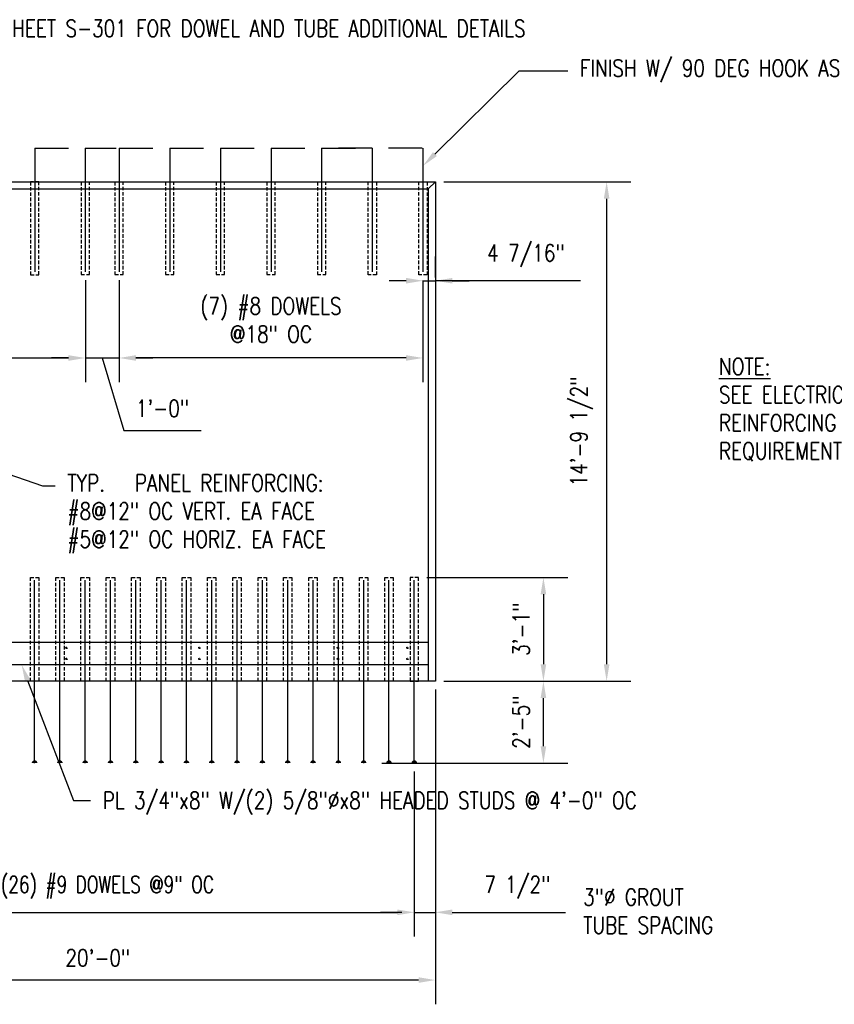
# Model space of a CAD drawing. Header units: inches. Extents: x -5273 to 7400, y 286 to 984.
# Tile 5 of 11: x 180 to 470, y 634 to 984. Entities that reach past the tile are written whole.
import ezdxf
from ezdxf import colors
from ezdxf.entities.mleader import LeaderData, LeaderLine
from ezdxf.math import Vec2, Vec3

# ---------------------------------------------------------------- set-up
doc = ezdxf.new("R2010")
doc.units = ezdxf.units.IN
doc.header["$MEASUREMENT"] = 0
doc.linetypes.add('HIDDEN2', pattern=[0.1875, 0.125, -0.0625])
doc.layers.get('Defpoints').update_dxf_attribs({"color": 243})
for name, color, linetype in [('S-ANNO-DIMS', 1, 'Continuous'), ('S-ANNO-TEXT', 2, 'Continuous'), ('S-FNDN-WALL-CONC', 3, 'Continuous'), ('S-SECT-RBAR', 5, 'Continuous'), ('S-STRL-MISC', 2, 'Continuous')]:
    doc.layers.add(name, color=color, linetype=linetype)
doc.styles.add('Annotative', font='romans.shx', dxfattribs={"width": 0.8, "height": 0.125})
doc.dimstyles.new('Annotative', dxfattribs={"dimscale": 0, "dimtxt": 0.125, "dimasz": 0.125, "dimexe": 0.179688, "dimexo": 0.0625, "dimgap": 0.09, "dimtad": 1, "dimdec": 3, "dimzin": 3, "dimdsep": 46, "dimlunit": 4, "dimtxsty": 'Annotative', "dimcen": 0.09, "dimclrt": 2, "dimazin": 2, "dimtfac": 1, "dimtdec": 3, "dimtmove": 1, "dimatfit": 3, "dimfxl": 1, "dimtfill": 1, "dimfrac": 2, "dimtolj": 1, "dimtzin": 0, "dimarcsym": 0})

# ---------------------------------------------------------------- blocks, each defined once
blk = doc.blocks.new('*D14')
at = {"layer": 'Defpoints', "color": 0, "transparency": 16777216}
for p in [(327.93, 926.22), (327.93, 748.71), (388.8, 748.71)]:
    blk.add_point(p, dxfattribs=at)
at = {"layer": 'S-ANNO-DIMS', "color": 0, "lineweight": -2, "transparency": 16777216}
for p, q in [((330.93, 926.22), (397.43, 926.22)), ((388.8, 920.22), (388.8, 754.71)), ((330.93, 748.71), (397.43, 748.71))]:
    blk.add_line(p, q, dxfattribs=at)
at = {"layer": 'S-ANNO-DIMS', "color": 0, "transparency": 16777216}
for points in [[(387.8, 920.22), (389.8, 920.22), (388.8, 926.22)], [(387.8, 754.71), (389.8, 754.71), (388.8, 748.71)]]:
    blk.add_solid(points, dxfattribs=at)
at = {"layer": 'S-ANNO-DIMS', "color": 2, "transparency": 16777216, "insert": (379.91, 837.47), "char_height": 6, "attachment_point": 5, "rotation": 90, "style": 'Annotative', "bg_fill": 3, "box_fill_scale": 1.25, "bg_fill_color": 256, "bg_fill_true_color": 13158600, "bg_fill_transparency": 0}
blk.add_mtext('\\A1;14\'-9 1/2"', dxfattribs=at)
blk = doc.blocks.new('*D15')
at = {"layer": 'Defpoints', "color": 0, "transparency": 16777216}
for p in [(87.93, 748.71), (327.93, 748.71), (87.93, 642.47)]:
    blk.add_point(p, dxfattribs=at)
at = {"layer": 'S-ANNO-DIMS', "color": 0, "lineweight": -2, "transparency": 16777216}
for p, q in [((87.93, 745.71), (87.93, 633.85)), ((327.93, 745.71), (327.93, 633.85)), ((321.93, 642.47), (93.93, 642.47))]:
    blk.add_line(p, q, dxfattribs=at)
at = {"layer": 'S-ANNO-DIMS', "color": 0, "transparency": 16777216}
for points in [[(93.93, 643.47), (93.93, 641.47), (87.93, 642.47)], [(321.93, 643.47), (321.93, 641.47), (327.93, 642.47)]]:
    blk.add_solid(points, dxfattribs=at)
at = {"layer": 'S-ANNO-DIMS', "color": 2, "transparency": 16777216, "insert": (207.93, 650.37), "char_height": 6, "width": 181.6572, "attachment_point": 5, "style": 'Annotative', "bg_fill": 3, "box_fill_scale": 1.25, "bg_fill_color": 256, "bg_fill_true_color": 13158600, "bg_fill_transparency": 0}
blk.add_mtext('\\A1;20\'-0"', dxfattribs=at)
blk = doc.blocks.new('*D17')
at = {"layer": 'Defpoints', "color": 0, "transparency": 16777216}
for p in [(327.93, 748.71), (320.42, 719.58), (327.93, 666.54)]:
    blk.add_point(p, dxfattribs=at)
at = {"layer": 'S-ANNO-DIMS', "color": 0, "lineweight": -2, "transparency": 16777216}
for p, q in [((327.93, 745.71), (327.93, 657.92)), ((320.42, 716.58), (320.42, 657.92)), ((314.42, 666.54), (308.42, 666.54)), ((320.42, 666.54), (327.93, 666.54)), ((333.93, 666.54), (374.17, 666.54))]:
    blk.add_line(p, q, dxfattribs=at)
at = {"layer": 'S-ANNO-DIMS', "color": 0, "transparency": 16777216}
for points in [[(314.42, 667.54), (314.42, 665.54), (320.42, 666.54)], [(333.93, 667.54), (333.93, 665.54), (327.93, 666.54)]]:
    blk.add_solid(points, dxfattribs=at)
at = {"layer": 'S-ANNO-DIMS', "color": 2, "transparency": 16777216, "insert": (357.05, 675.43), "char_height": 6, "attachment_point": 5, "style": 'Annotative', "bg_fill": 3, "box_fill_scale": 1.25, "bg_fill_color": 256, "bg_fill_true_color": 13158600, "bg_fill_transparency": 0}
blk.add_mtext('\\A1;7 1/2"', dxfattribs=at)
blk = doc.blocks.new('_DotBlank')
at = {"color": 0, "linetype": 'ByBlock', "lineweight": -2}
blk.add_line((-0.5, 0), (-1, 0), dxfattribs=at)
blk.add_circle((0, 0), 0.5, dxfattribs=at)
blk = doc.blocks.new('*D46')
at = {"layer": 'Defpoints', "color": 0, "transparency": 16777216}
for p in [(321.92, 785.61), (327.93, 748.71), (366.32, 748.71)]:
    blk.add_point(p, dxfattribs=at)
at = {"layer": 'S-ANNO-DIMS', "color": 0, "lineweight": -2, "transparency": 16777216}
for p, q in [((324.92, 785.61), (374.94, 785.61)), ((366.32, 779.61), (366.32, 754.71))]:
    blk.add_line(p, q, dxfattribs=at)
at = {"layer": 'S-ANNO-DIMS', "color": 0, "transparency": 16777216}
for points in [[(365.32, 779.61), (367.32, 779.61), (366.32, 785.61)], [(365.32, 754.71), (367.32, 754.71), (366.32, 748.71)]]:
    blk.add_solid(points, dxfattribs=at)
at = {"layer": 'S-ANNO-DIMS', "color": 2, "transparency": 16777216, "insert": (358.42, 767.16), "char_height": 6, "attachment_point": 5, "rotation": 90, "style": 'Annotative', "bg_fill": 3, "box_fill_scale": 1.25, "bg_fill_color": 256, "bg_fill_true_color": 13158600, "bg_fill_transparency": 0}
blk.add_mtext('\\A1;3\'-1"', dxfattribs=at)
blk = doc.blocks.new('*D47')
at = {"layer": 'Defpoints', "color": 0, "transparency": 16777216}
for p in [(327.93, 748.71), (366.32, 748.71), (305.93, 719.58)]:
    blk.add_point(p, dxfattribs=at)
at = {"layer": 'S-ANNO-DIMS', "color": 0, "lineweight": -2, "transparency": 16777216}
for p, q in [((366.32, 725.58), (366.32, 742.71)), ((308.93, 719.58), (374.94, 719.58))]:
    blk.add_line(p, q, dxfattribs=at)
at = {"layer": 'S-ANNO-DIMS', "color": 0, "transparency": 16777216}
for points in [[(365.32, 742.71), (367.32, 742.71), (366.32, 748.71)], [(365.32, 725.58), (367.32, 725.58), (366.32, 719.58)]]:
    blk.add_solid(points, dxfattribs=at)
at = {"layer": 'S-ANNO-DIMS', "color": 2, "transparency": 16777216, "insert": (358.42, 734.14), "char_height": 6, "attachment_point": 5, "rotation": 90, "style": 'Annotative', "bg_fill": 3, "box_fill_scale": 1.25, "bg_fill_color": 256, "bg_fill_true_color": 13158600, "bg_fill_transparency": 0}
blk.add_mtext('\\A1;2\'-5"', dxfattribs=at)
blk = doc.blocks.new('*D49')
at = {"layer": 'Defpoints', "color": 0, "transparency": 16777216}
for p in [(323.49, 891.06), (327.93, 891.06), (327.93, 889.22)]:
    blk.add_point(p, dxfattribs=at)
at = {"layer": 'S-ANNO-DIMS', "color": 0, "lineweight": -2, "transparency": 16777216}
for p, q in [((327.93, 892.22), (327.93, 899.69)), ((317.49, 891.06), (311.49, 891.06)), ((323.49, 891.06), (327.93, 891.06)), ((323.49, 891.06), (327.93, 891.06)), ((379.5, 891.06), (327.93, 891.06)), ((333.93, 891.06), (339.93, 891.06))]:
    blk.add_line(p, q, dxfattribs=at)
at = {"layer": 'S-ANNO-DIMS', "color": 0, "transparency": 16777216}
for points in [[(317.49, 892.06), (317.49, 890.06), (323.49, 891.06)], [(333.93, 892.06), (333.93, 890.06), (327.93, 891.06)]]:
    blk.add_solid(points, dxfattribs=at)
at = {"layer": 'S-ANNO-DIMS', "color": 2, "transparency": 16777216, "insert": (360.09, 899.95), "char_height": 6, "attachment_point": 5, "style": 'Annotative', "bg_fill": 3, "box_fill_scale": 1.25, "bg_fill_color": 256, "bg_fill_true_color": 13158600, "bg_fill_transparency": 0}
blk.add_mtext('\\A1;4 7/16"', dxfattribs=at)
blk = doc.blocks.new('*D51')
at = {"layer": 'Defpoints', "color": 0, "transparency": 16777216}
for p in [(95.49, 894.19), (203.49, 894.21), (203.49, 863.6)]:
    blk.add_point(p, dxfattribs=at)
at = {"layer": 'S-ANNO-DIMS', "color": 0, "lineweight": -2, "transparency": 16777216}
for p, q in [((95.49, 891.19), (95.49, 854.98)), ((203.49, 891.21), (203.49, 854.98)), ((101.49, 863.6), (197.49, 863.6))]:
    blk.add_line(p, q, dxfattribs=at)
at = {"layer": 'S-ANNO-DIMS', "color": 0, "transparency": 16777216}
for points in [[(101.49, 864.6), (101.49, 862.6), (95.49, 863.6)], [(197.49, 864.6), (197.49, 862.6), (203.49, 863.6)]]:
    blk.add_solid(points, dxfattribs=at)
at = {"layer": 'S-ANNO-DIMS', "color": 2, "transparency": 16777216, "insert": (149.49, 877.07), "char_height": 6, "attachment_point": 5, "style": 'Annotative', "bg_fill": 3, "box_fill_scale": 1.25, "bg_fill_color": 256, "bg_fill_true_color": 13158600, "bg_fill_transparency": 0}
blk.add_mtext('\\A1;(7) #8 DOWELS\\P@18" OC', dxfattribs=at)
blk = doc.blocks.new('*D52')
at = {"layer": 'Defpoints', "color": 0, "transparency": 16777216}
for p in [(203.49, 894.21), (215.49, 894.21), (215.49, 863.6)]:
    blk.add_point(p, dxfattribs=at)
at = {"layer": 'S-ANNO-DIMS', "color": 0, "lineweight": -2, "transparency": 16777216}
for p, q in [((203.49, 891.21), (203.49, 854.98)), ((215.49, 891.21), (215.49, 854.98)), ((197.49, 863.6), (191.49, 863.6)), ((203.49, 863.6), (215.49, 863.6)), ((203.49, 863.6), (215.49, 863.6)), ((209.49, 863.6), (217.23, 837.78)), ((221.49, 863.6), (227.49, 863.6)), ((217.23, 837.78), (244.62, 837.78))]:
    blk.add_line(p, q, dxfattribs=at)
at = {"layer": 'S-ANNO-DIMS', "color": 0, "transparency": 16777216}
for points in [[(197.49, 864.6), (197.49, 862.6), (203.49, 863.6)], [(221.49, 864.6), (221.49, 862.6), (215.49, 863.6)]]:
    blk.add_solid(points, dxfattribs=at)
at = {"layer": 'S-ANNO-DIMS', "color": 2, "transparency": 16777216, "insert": (230.92, 845.68), "char_height": 6, "attachment_point": 5, "style": 'Annotative', "bg_fill": 3, "box_fill_scale": 1.25, "bg_fill_color": 256, "bg_fill_true_color": 13158600, "bg_fill_transparency": 0}
blk.add_mtext('\\A1;1\'-0"', dxfattribs=at)
blk = doc.blocks.new('*D59')
at = {"layer": 'Defpoints', "color": 0, "transparency": 16777216}
for p in [(215.49, 894.21), (323.48, 894.19), (215.49, 863.6)]:
    blk.add_point(p, dxfattribs=at)
at = {"layer": 'S-ANNO-DIMS', "color": 0, "lineweight": -2, "transparency": 16777216}
for p, q in [((215.49, 891.21), (215.49, 854.98)), ((323.48, 891.19), (323.48, 854.98)), ((317.48, 863.6), (221.49, 863.6))]:
    blk.add_line(p, q, dxfattribs=at)
at = {"layer": 'S-ANNO-DIMS', "color": 0, "transparency": 16777216}
for points in [[(221.49, 864.6), (221.49, 862.6), (215.49, 863.6)], [(317.48, 864.6), (317.48, 862.6), (323.48, 863.6)]]:
    blk.add_solid(points, dxfattribs=at)
at = {"layer": 'S-ANNO-DIMS', "color": 2, "transparency": 16777216, "insert": (269.48, 877.07), "char_height": 6, "attachment_point": 5, "style": 'Annotative', "bg_fill": 3, "box_fill_scale": 1.25, "bg_fill_color": 256, "bg_fill_true_color": 13158600, "bg_fill_transparency": 0}
blk.add_mtext('\\A1;(7) #8 DOWELS\\P@18" OC', dxfattribs=at)
blk = doc.blocks.new('*D68')
at = {"layer": 'Defpoints', "color": 0, "transparency": 16777216}
for p in [(95.45, 719.58), (320.42, 719.58), (320.42, 666.54)]:
    blk.add_point(p, dxfattribs=at)
at = {"layer": 'S-ANNO-DIMS', "color": 0, "lineweight": -2, "transparency": 16777216}
for p, q in [((95.45, 716.58), (95.45, 657.92)), ((320.42, 716.58), (320.42, 657.92)), ((101.45, 666.54), (314.42, 666.54))]:
    blk.add_line(p, q, dxfattribs=at)
at = {"layer": 'S-ANNO-DIMS', "color": 0, "transparency": 16777216}
for points in [[(101.45, 667.54), (101.45, 665.54), (95.45, 666.54)], [(314.42, 667.54), (314.42, 665.54), (320.42, 666.54)]]:
    blk.add_solid(points, dxfattribs=at)
at = {"layer": 'S-ANNO-DIMS', "color": 2, "transparency": 16777216, "insert": (207.94, 675.43), "char_height": 6, "attachment_point": 5, "style": 'Annotative', "bg_fill": 3, "box_fill_scale": 1.25, "bg_fill_color": 256, "bg_fill_true_color": 13158600, "bg_fill_transparency": 0}
blk.add_mtext('\\A1;(26) #9 DOWELS @9" OC', dxfattribs=at)

msp = doc.modelspace()

# ---------------------------------------------------------------- linework, layer by layer
at = {"layer": 'S-ANNO-TEXT', "color": 2}
msp.add_line((316.01825, 666.54276), (310.11276, 666.54276), dxfattribs=at)
at = {"layer": 'S-FNDN-WALL-CONC'}
msp.add_lwpolyline([(87.92886, 926.22183), (327.92766, 926.22183), (327.92766, 748.71154), (87.92886, 748.71154)], close=True, dxfattribs=at)
at = {"layer": 'S-FNDN-WALL-CONC', "ltscale": 10}
for points in [[(90.52727, 762.60914), (325.32924, 762.60914)], [(90.52727, 754.61704), (325.32924, 754.61704)]]:
    msp.add_lwpolyline(points, dxfattribs=at)
at = {"layer": 'S-SECT-RBAR'}
for p, q in [((185.49136, 938.16934), (185.49136, 894.1906)), ((185.49136, 938.16934), (197.49136, 938.16934)), ((203.48681, 938.18481), (203.48681, 894.20608)), ((203.48681, 938.18481), (214.48681, 938.18481)), ((215.48681, 938.18481), (215.48681, 894.20608)), ((215.48681, 938.18481), (227.48681, 938.18481)), ((233.48681, 938.18481), (233.48681, 894.20608)), ((233.48681, 938.18481), (245.48681, 938.18481)), ((251.48681, 938.18481), (251.48681, 894.20608)), ((251.48681, 938.18481), (263.48681, 938.18481)), ((269.48681, 938.18481), (269.48681, 894.20608)), ((269.48681, 938.18481), (281.48681, 938.18481)), ((287.48681, 938.18481), (287.48681, 894.20608)), ((287.48681, 938.18481), (299.48681, 938.18481)), ((305.49016, 938.16934), (293.49016, 938.16934)), ((305.49016, 938.16934), (305.49016, 894.1906)), ((323.24016, 938.16934), (311.24016, 938.16934)), ((323.49016, 938.16934), (323.49016, 894.1906)), ((320.42375, 719.57781), (320.42375, 784.62466))]:
    msp.add_line(p, q, dxfattribs=at)
at = {"layer": 'S-STRL-MISC'}
for p, q in [((90.52727, 923.74842), (325.32924, 923.74842)), ((325.32924, 923.74842), (325.32924, 748.71154))]:
    msp.add_line(p, q, dxfattribs=at)
at = {"layer": 'S-STRL-MISC', "linetype": 'HIDDEN2', "ltscale": 10}
for points in [[(186.98741, 926.22183), (183.9953, 926.22183), (183.9953, 893.20636), (186.98741, 893.20636)], [(303.9941, 926.22183), (306.98621, 926.22183), (306.98621, 893.20636), (303.9941, 893.20636)], [(321.9941, 926.22183), (324.98621, 926.22183), (324.98621, 893.20636), (321.9941, 893.20636)], [(318.92769, 748.71154), (321.9198, 748.71154), (321.9198, 785.60891), (318.92769, 785.60891)]]:
    msp.add_lwpolyline(points, close=True, dxfattribs=at)
for points in [[(201.99076, 926.22183), (201.99076, 893.22183), (204.99076, 893.22183), (204.99076, 926.22183)], [(213.99076, 926.22183), (213.99076, 893.22183), (216.99076, 893.22183), (216.99076, 926.22183)], [(231.99076, 926.22183), (231.99076, 893.22183), (234.99076, 893.22183), (234.99076, 926.22183)], [(249.99076, 926.22183), (249.99076, 893.22183), (252.99076, 893.22183), (252.99076, 926.22183)], [(267.99076, 926.22183), (267.99076, 893.22183), (270.99076, 893.22183), (270.99076, 926.22183)], [(285.99076, 926.22183), (285.99076, 893.22183), (288.99076, 893.22183), (288.99076, 926.22183)]]:
    msp.add_lwpolyline(points, dxfattribs=at)
at = {"layer": 'S-STRL-MISC', "color": 157, "linetype": 'HIDDEN2', "ltscale": 10}
for centre in [(196.82478, 760.60127), (244.06873, 760.60127), (293.31269, 760.60127), (318.00436, 760.60127), (196.82478, 756.62491), (244.06873, 756.62491), (293.31269, 756.62491), (318.00436, 756.62491)]:
    msp.add_circle(centre, 0.2559, dxfattribs=at)

# ---------------------------------------------------------------- texts
at = {"layer": 'S-ANNO-TEXT', "char_height": 6, "style": 'Annotative'}
for s, insert, width, attachment_point in [('{\\LNOTE:\\P}SEE ELECTRICAL DRAWINGS FOR REINFORCING STEEL BONDING REQUIREMENTS.', (428.71099, 863.55428), 111.4996221, 1), ('3"%%C GROUT\\PTUBE SPACING', (380.43357, 666.93906), 108.3757447, 4)]:
    msp.add_mtext(s, dxfattribs=dict(at, insert=insert, width=width, attachment_point=attachment_point))

# ---------------------------------------------------------------- leaders
at = {"layer": 'S-ANNO-TEXT'}
ml = msp.add_multileader_mtext('Standard', dxfattribs=at)
ml.set_content('SEE SHEET S-301 FOR DOWEL AND TUBE ADDITIONAL DETAILS', color=2, style='Annotative')
ml.set_leader_properties(color=1)
ml.set_arrow_properties(name='DOTBLANK')
ml.build(insert=Vec2(0, 0))
ml.multileader.update_dxf_attribs({"dogleg_length": 0.35938, "arrow_head_size": 6, "scale": 48})
ctx = ml.context
ctx.base_point, ctx.scale, ctx.char_height, ctx.arrow_head_size, ctx.landing_gap_size, ctx.plane_origin = Vec3(153.83904, 980.74797), 48, 6, 6, 4.32, Vec3(128.23191, 957.45785)
notes = []
notes.append((ctx, [(0, (1, 1, 0), (147.78542, 980.74797), (1, 0), 6.05362, [(0, [(119.49136, 938.16934)], 0, [])])]))
ctx.mtext.insert, ctx.mtext.width, ctx.mtext.flow_direction = Vec3(158.15904, 983.74797), 118.3530762, 5
ml = msp.add_multileader_mtext('Standard', dxfattribs=at)
ml.set_content('FINISH W/ 90 DEG HOOK AS SHOWN, AND LAP W/CHORD REBARS, TYP', color=2, style='Annotative')
ml.set_leader_properties(color=1)
ml.build(insert=Vec2(0, 0))
ml.multileader.update_dxf_attribs({"dogleg_length": 0.35938, "arrow_head_size": 6, "scale": 48})
ctx = ml.context
ctx.base_point, ctx.scale, ctx.char_height, ctx.arrow_head_size, ctx.landing_gap_size, ctx.plane_origin = Vec3(374.99315, 965.63748), 48, 6, 6, 4.32, Vec3(362.74461, 926.9281)
notes.append((ctx, [(0, (1, 1, 0), (357.74315, 965.63748), (1, 0), 17.25, [(0, [(323.49016, 931.87296)], 0, [])])]))
ctx.mtext.insert, ctx.mtext.width, ctx.mtext.flow_direction = Vec3(379.31315, 969.63748), 104.0802289, 5
for ctx, leaders in notes:
    for number, flags, end, landing, length, lines in leaders:
        leader = LeaderData()
        leader.index, (leader.has_last_leader_line, leader.has_dogleg_vector, leader.attachment_direction) = number, flags
        leader.last_leader_point, leader.dogleg_vector, leader.dogleg_length = Vec3(end), Vec3(landing), length
        for number, points, colour, breaks in lines:
            line = LeaderLine()
            line.index, line.vertices, line.color, line.breaks = number, Vec3.list(points), colors.encode_raw_color(colour), breaks
            leader.lines.append(line)
        ctx.leaders.append(leader)

# ---------------------------------------------------------------- next in the draw order: dimensions: what is measured, and where the dimension line sits
at = {"layer": 'S-ANNO-DIMS'}
dim = msp.add_linear_dim(base=(388.80099, 748.71154), p1=(327.92766, 926.22183), p2=(327.92766, 748.71154), angle=90, dimstyle='Annotative', override={"dimpost": '\\X'}, dxfattribs=at)
dim.commit()
dim.dimension.update_dxf_attribs({"geometry": '*D14', "text_midpoint": (379.90956, 837.46669)})

# ---------------------------------------------------------------- next in the draw order: linework, layer by layer
at = {"layer": 'S-FNDN-WALL-CONC'}
msp.add_line((325.32924, 923.74842), (327.92766, 926.22183), dxfattribs=at)

# ---------------------------------------------------------------- next in the draw order: dimensions: what is measured, and where the dimension line sits
at = {"layer": 'S-ANNO-DIMS'}
dim = msp.add_linear_dim(base=(327.92766, 891.0605), p1=(323.49016, 891.0605), p2=(327.92766, 889.22406), angle=180, dimstyle='Annotative', override={"dimdec": 4, "dimpost": '\\X', "dimse1": 1}, dxfattribs=at)
dim.commit()
dim.dimension.update_dxf_attribs({"geometry": '*D49', "text_midpoint": (360.09378, 890.97717), "dimtype": 160})
dim = msp.add_linear_dim(base=(87.92886, 642.47476), p1=(327.92766, 748.71154), p2=(87.92886, 748.71154), dimstyle='Annotative', override={"dimpost": '\\X'}, dxfattribs=at)
dim.commit()
dim.dimension.update_dxf_attribs({"geometry": '*D15', "text_midpoint": (207.92826, 650.36619)})

# ---------------------------------------------------------------- next in the draw order: leaders
ml = msp.add_multileader_mtext('Standard', dxfattribs=at)
ml.set_content('WHERE REQUIRED FOR NON-AIR CONDITIONED MAGAZINE, SEE A3/S-509', color=2, style='Annotative')
ml.set_leader_properties()
ml.build(insert=Vec2(0, 0))
ml.multileader.update_dxf_attribs({"dogleg_length": 0.35938, "arrow_head_size": 6, "scale": 48})
ctx = ml.context
ctx.base_point, ctx.scale, ctx.char_height, ctx.arrow_head_size, ctx.landing_gap_size, ctx.plane_origin = Vec3(611.25714, 860.42458), 48, 6, 6, 4.32, Vec3(736.69237, 881.25815)
ctx.text_align_type = 2
notes = []
notes.append((ctx, [(0, (1, 1, 0), (732.68999, 860.42458), (-1, 0), 17.25, [(0, [(743.40785, 883.42604)], 0, [])])]))
ctx.mtext.insert, ctx.mtext.width, ctx.mtext.alignment, ctx.mtext.flow_direction = Vec3(711.11999, 864.42458), 99.150036, 3, 5
at = {"layer": 'S-ANNO-TEXT'}
ml = msp.add_multileader_mtext('Standard', dxfattribs=at)
ml.set_content('C12x20.7 (3 SIDES)\\PW/(2)-1/2"%%Cx8" \\PHEADED STUDS @12" OC', color=2, style='Annotative')
ml.set_leader_properties(color=1)
ml.build(insert=Vec2(0, 0))
ml.multileader.update_dxf_attribs({"dogleg_length": 0.35938, "arrow_head_size": 6, "scale": 48})
ctx = ml.context
ctx.base_point, ctx.scale, ctx.char_height, ctx.arrow_head_size, ctx.landing_gap_size, ctx.plane_origin = Vec3(551.82424, 965.70444), 48, 6, 6, 4.32, Vec3(688.75887, 943.3231)
ctx.text_align_type = 2
notes.append((ctx, [(0, (1, 1, 0), (668.91424, 965.70444), (-1, 0), 17.25, [(0, [(673.2837, 923.62342)], 0, [])])]))
ctx.mtext.insert, ctx.mtext.width, ctx.mtext.alignment, ctx.mtext.flow_direction = Vec3(647.34424, 968.70444), 104.0802289, 3, 5
for ctx, leaders in notes:
    for number, flags, end, landing, length, lines in leaders:
        leader = LeaderData()
        leader.index, (leader.has_last_leader_line, leader.has_dogleg_vector, leader.attachment_direction) = number, flags
        leader.last_leader_point, leader.dogleg_vector, leader.dogleg_length = Vec3(end), Vec3(landing), length
        for number, points, colour, breaks in lines:
            line = LeaderLine()
            line.index, line.vertices, line.color, line.breaks = number, Vec3.list(points), colors.encode_raw_color(colour), breaks
            leader.lines.append(line)
        ctx.leaders.append(leader)

# ---------------------------------------------------------------- next in the draw order: linework, layer by layer
at = {"layer": 'S-SECT-RBAR'}
for p, q in [((212.43753, 719.57781), (212.43753, 784.62466)), ((221.43638, 719.57781), (221.43638, 784.62466)), ((230.43523, 719.57781), (230.43523, 784.62466)), ((239.43408, 719.57781), (239.43408, 784.62466)), ((248.43293, 719.57781), (248.43293, 784.62466)), ((257.43179, 719.57781), (257.43179, 784.62466)), ((266.43064, 719.57781), (266.43064, 784.62466)), ((275.42949, 719.57781), (275.42949, 784.62466)), ((284.42834, 719.57781), (284.42834, 784.62466)), ((293.42719, 719.57781), (293.42719, 784.62466)), ((302.42604, 719.57781), (302.42604, 784.62466))]:
    msp.add_line(p, q, dxfattribs=at)
at = {"layer": 'S-SECT-RBAR', "const_width": 1}
for points in [[(212.93753, 719.57781, 1), (211.93753, 719.57781)], [(221.93638, 719.57781, 1), (220.93638, 719.57781)], [(230.93523, 719.57781, 1), (229.93523, 719.57781)], [(239.93408, 719.57781, 1), (238.93408, 719.57781)], [(248.93293, 719.57781, 1), (247.93293, 719.57781)], [(257.93179, 719.57781, 1), (256.93179, 719.57781)], [(266.93064, 719.57781, 1), (265.93064, 719.57781)], [(275.92949, 719.57781, 1), (274.92949, 719.57781)], [(284.92834, 719.57781, 1), (283.92834, 719.57781)], [(293.92719, 719.57781, 1), (292.92719, 719.57781)], [(302.92604, 719.57781, 1), (301.92604, 719.57781)]]:
    msp.add_lwpolyline(points, format="xyb", dxfattribs=at)
at = {"layer": 'S-STRL-MISC', "linetype": 'HIDDEN2', "ltscale": 10}
for points in [[(186.93703, 748.71154), (183.94491, 748.71154), (183.94491, 785.60891), (186.93703, 785.60891)], [(195.93588, 748.71154), (192.94377, 748.71154), (192.94377, 785.60891), (195.93588, 785.60891)], [(204.93473, 748.71154), (201.94262, 748.71154), (201.94262, 785.60891), (204.93473, 785.60891)], [(213.93358, 748.71154), (210.94147, 748.71154), (210.94147, 785.60891), (213.93358, 785.60891)], [(222.93243, 748.71154), (219.94032, 748.71154), (219.94032, 785.60891), (222.93243, 785.60891)], [(231.93128, 748.71154), (228.93917, 748.71154), (228.93917, 785.60891), (231.93128, 785.60891)], [(240.93014, 748.71154), (237.93803, 748.71154), (237.93803, 785.60891), (240.93014, 785.60891)], [(249.92899, 748.71154), (246.93688, 748.71154), (246.93688, 785.60891), (249.92899, 785.60891)], [(258.92784, 748.71154), (255.93573, 748.71154), (255.93573, 785.60891), (258.92784, 785.60891)], [(267.92669, 748.71154), (264.93458, 748.71154), (264.93458, 785.60891), (267.92669, 785.60891)], [(276.92554, 748.71154), (273.93343, 748.71154), (273.93343, 785.60891), (276.92554, 785.60891)], [(285.9244, 748.71154), (282.93229, 748.71154), (282.93229, 785.60891), (285.9244, 785.60891)], [(294.92325, 748.71154), (291.93114, 748.71154), (291.93114, 785.60891), (294.92325, 785.60891)], [(303.9221, 748.71154), (300.92999, 748.71154), (300.92999, 785.60891), (303.9221, 785.60891)]]:
    msp.add_lwpolyline(points, close=True, dxfattribs=at)

# ---------------------------------------------------------------- next in the draw order: dimensions: what is measured, and where the dimension line sits
at = {"layer": 'S-ANNO-DIMS'}
dim = msp.add_linear_dim(base=(203.48681, 863.6031), p1=(95.49136, 894.1906), p2=(203.48681, 894.20608), text='(7) #8 DOWELS\\P@18" OC', dimstyle='Annotative', override={"dimpost": '\\X'}, dxfattribs=at)
dim.commit()
dim.dimension.update_dxf_attribs({"geometry": '*D51', "text_midpoint": (149.48909, 877.06596)})
dim = msp.add_linear_dim(base=(327.92766, 666.54276), p1=(320.42375, 719.57781), p2=(327.92766, 748.71154), dimstyle='Annotative', override={"dimpost": '\\X', "dimtmove": 0}, dxfattribs=at)
dim.commit()
dim.dimension.update_dxf_attribs({"geometry": '*D17', "text_midpoint": (357.04766, 666.54276), "dimtype": 160})

# ---------------------------------------------------------------- next in the draw order: linework, layer by layer
at = {"layer": 'S-SECT-RBAR', "const_width": 1}
msp.add_lwpolyline([(320.92375, 719.57781, 1), (319.92375, 719.57781)], format="xyb", dxfattribs=at)

# ---------------------------------------------------------------- next in the draw order: dimensions: what is measured, and where the dimension line sits
at = {"layer": 'S-ANNO-DIMS'}
dim = msp.add_linear_dim(base=(215.48681, 863.6031), p1=(203.48681, 894.20608), p2=(215.48681, 894.20608), dimstyle='Annotative', override={"dimpost": '\\X'}, dxfattribs=at)
dim.commit()
dim.dimension.update_dxf_attribs({"geometry": '*D52', "text_midpoint": (221.5526, 845.67524)})

# ---------------------------------------------------------------- next in the draw order: leaders
at = {"layer": 'S-ANNO-TEXT'}
ml = msp.add_multileader_mtext('Standard', dxfattribs=at)
ml.set_content('TYP.^IPANEL REINFORCING:\\P#8@12" OC VERT. EA FACE\\P#5@12" OC HORIZ. EA FACE', color=2, style='Annotative')
ml.set_leader_properties(color=1)
ml.build(insert=Vec2(0, 0))
ml.multileader.update_dxf_attribs({"dogleg_length": 0.35938, "arrow_head_size": 6, "scale": 48})
ctx = ml.context
ctx.base_point, ctx.scale, ctx.char_height, ctx.arrow_head_size, ctx.landing_gap_size, ctx.plane_origin = Vec3(192.78251, 818.17368), 48, 6, 6, 4.32, Vec3(188.26323, 815.07931)
notes = []
notes.append((ctx, [(0, (1, 1, 0), (188.26323, 818.17368), (1, 0), 4.51928, [(0, [(170.32244, 824.38591)], 0, [])])]))
ctx.mtext.insert, ctx.mtext.flow_direction = Vec3(197.10251, 822.17368), 5
ml = msp.add_multileader_mtext('Standard', dxfattribs=at)
ml.set_content('PL 3/4"x8" W/(2) 5/8"%%Cx8" HEADED STUDS @ 4\'-0" OC', color=2, style='Annotative')
ml.set_leader_properties(color=1)
ml.build(insert=Vec2(0, 0))
ml.multileader.update_dxf_attribs({"dogleg_length": 0.35938, "arrow_head_size": 6, "scale": 48})
ctx = ml.context
ctx.base_point, ctx.scale, ctx.char_height, ctx.arrow_head_size, ctx.landing_gap_size, ctx.plane_origin = Vec3(205.34947, 706.32808), 48, 6, 6, 4.32, Vec3(190.81269, 717.47553)
notes.append((ctx, [(0, (1, 1, 0), (199.29585, 706.32808), (1, 0), 6.05362, [(0, [(180.81772, 754.61704)], 0, [])])]))
ctx.mtext.insert, ctx.mtext.width, ctx.mtext.flow_direction = Vec3(209.66947, 709.32808), 106.9167322, 5
ml = msp.add_multileader_mtext('Standard', dxfattribs=at)
ml.set_content('FINISH W/ 90\\PDEG HOOK, TYP', color=2, style='Annotative')
ml.set_leader_properties(color=1)
ml.build(insert=Vec2(0, 0))
ml.multileader.update_dxf_attribs({"dogleg_length": 0.35938, "arrow_head_size": 6, "scale": 48})
ctx = ml.context
ctx.base_point, ctx.scale, ctx.char_height, ctx.arrow_head_size, ctx.landing_gap_size, ctx.plane_origin = Vec3(511.49038, 706.51626), 48, 6, 6, 4.32, Vec3(590.15174, 693.46762)
ctx.text_align_type = 2
notes.append((ctx, [(0, (1, 1, 0), (582.04825, 706.51626), (-1, 0), 5.23215, [(0, [(598.13653, 719.57781)], 0, [])])]))
ctx.mtext.insert, ctx.mtext.width, ctx.mtext.alignment, ctx.mtext.flow_direction = Vec3(572.4961, 710.08769), 60.5126927, 3, 5
for ctx, leaders in notes:
    for number, flags, end, landing, length, lines in leaders:
        leader = LeaderData()
        leader.index, (leader.has_last_leader_line, leader.has_dogleg_vector, leader.attachment_direction) = number, flags
        leader.last_leader_point, leader.dogleg_vector, leader.dogleg_length = Vec3(end), Vec3(landing), length
        for number, points, colour, breaks in lines:
            line = LeaderLine()
            line.index, line.vertices, line.color, line.breaks = number, Vec3.list(points), colors.encode_raw_color(colour), breaks
            leader.lines.append(line)
        ctx.leaders.append(leader)

# ---------------------------------------------------------------- next in the draw order: dimensions: what is measured, and where the dimension line sits
at = {"layer": 'S-ANNO-DIMS'}
dim = msp.add_linear_dim(base=(215.48681, 863.6031), p1=(323.48227, 894.1906), p2=(215.48681, 894.20608), angle=180, text='(7) #8 DOWELS\\P@18" OC', dimstyle='Annotative', override={"dimpost": '\\X'}, dxfattribs=at)
dim.commit()
dim.dimension.update_dxf_attribs({"geometry": '*D59', "text_midpoint": (269.48454, 877.06596)})
dim = msp.add_linear_dim(base=(366.31501, 748.71154), p1=(321.9198, 785.60891), p2=(327.92766, 748.71154), angle=90, dimstyle='Annotative', override={"dimdec": 1, "dimpost": '\\X', "dimse2": 1}, dxfattribs=at)
dim.commit()
dim.dimension.update_dxf_attribs({"geometry": '*D46', "text_midpoint": (358.42358, 767.16023)})

# ---------------------------------------------------------------- next in the draw order: dimensions: what is measured, and where the dimension line sits
dim = msp.add_linear_dim(base=(366.31501, 748.71154), p1=(305.93171, 719.57781), p2=(327.92766, 748.71154), angle=270, dimstyle='Annotative', override={"dimdec": 1, "dimpost": '\\X', "dimse2": 1}, dxfattribs=at)
dim.commit()
dim.dimension.update_dxf_attribs({"geometry": '*D47', "text_midpoint": (358.42358, 734.14467)})

# ---------------------------------------------------------------- next in the draw order: leaders
at = {"layer": 'S-ANNO-TEXT'}
ml = msp.add_multileader_mtext('Standard', dxfattribs=at)
ml.set_content('{\\C256;PIPE SLEEVE WHERE REQUIRED PER SECTION AND ELEVATION FOR NON-AIR CONDITIONED\\PMAGAZINE, SEE A3/S-509 FOR DETAILS}', color=2, style='Annotative')
ml.set_leader_properties(color=1)
ml.build(insert=Vec2(0, 0))
ml.multileader.update_dxf_attribs({"dogleg_length": 0.35938, "arrow_head_size": 6, "scale": 48})
ctx = ml.context
ctx.base_point, ctx.scale, ctx.char_height, ctx.arrow_head_size, ctx.landing_gap_size, ctx.plane_origin = Vec3(971.54435, 817.85905), 48, 6, 6, 4.32, Vec3(1034.03142, 844.32364)
ctx.text_align_type = 2
notes = []
notes.append((ctx, [(0, (1, 1, 0), (1083.46357, 817.85905), (-1, 0), 7.73636, [(0, [(1134.44892, 778.71154)], 0, [])])]))
ctx.mtext.insert, ctx.mtext.width, ctx.mtext.alignment, ctx.mtext.flow_direction = Vec3(1071.40721, 820.85905), 96.5541516, 3, 5
for ctx, leaders in notes:
    for number, flags, end, landing, length, lines in leaders:
        leader = LeaderData()
        leader.index, (leader.has_last_leader_line, leader.has_dogleg_vector, leader.attachment_direction) = number, flags
        leader.last_leader_point, leader.dogleg_vector, leader.dogleg_length = Vec3(end), Vec3(landing), length
        for number, points, colour, breaks in lines:
            line = LeaderLine()
            line.index, line.vertices, line.color, line.breaks = number, Vec3.list(points), colors.encode_raw_color(colour), breaks
            leader.lines.append(line)
        ctx.leaders.append(leader)

# ---------------------------------------------------------------- next in the draw order: linework, layer by layer
at = {"layer": 'S-SECT-RBAR'}
msp.add_line((311.4249, 719.57781), (311.4249, 784.62466), dxfattribs=at)
at = {"layer": 'S-SECT-RBAR', "const_width": 1}
msp.add_lwpolyline([(311.9249, 719.57781, 1), (310.9249, 719.57781)], format="xyb", dxfattribs=at)
at = {"layer": 'S-STRL-MISC', "linetype": 'HIDDEN2', "ltscale": 10}
msp.add_lwpolyline([(312.92095, 748.71154), (309.92884, 748.71154), (309.92884, 785.60891), (312.92095, 785.60891)], close=True, dxfattribs=at)

# ---------------------------------------------------------------- next in the draw order: dimensions: what is measured, and where the dimension line sits
at = {"layer": 'S-ANNO-DIMS'}
dim = msp.add_linear_dim(base=(320.42375, 666.54276), p1=(95.45245, 719.57781), p2=(320.42375, 719.57781), text='(26) #9 DOWELS @9" OC', dimstyle='Annotative', override={"dimpost": '\\X'}, dxfattribs=at)
dim.commit()
dim.dimension.update_dxf_attribs({"geometry": '*D68', "text_midpoint": (207.9381, 675.43418)})

# ---------------------------------------------------------------- next in the draw order: linework, layer by layer
at = {"layer": 'S-SECT-RBAR'}
for p, q in [((185.44097, 719.57781), (185.44097, 784.62466)), ((194.43982, 719.57781), (194.43982, 784.62466)), ((203.43867, 719.57781), (203.43867, 784.62466))]:
    msp.add_line(p, q, dxfattribs=at)
at = {"layer": 'S-SECT-RBAR', "const_width": 1}
for points in [[(185.94097, 719.57781, 1), (184.94097, 719.57781)], [(194.93982, 719.57781, 1), (193.93982, 719.57781)], [(203.93867, 719.57781, 1), (202.93867, 719.57781)]]:
    msp.add_lwpolyline(points, format="xyb", dxfattribs=at)

doc.saveas('drawing.dxf')
